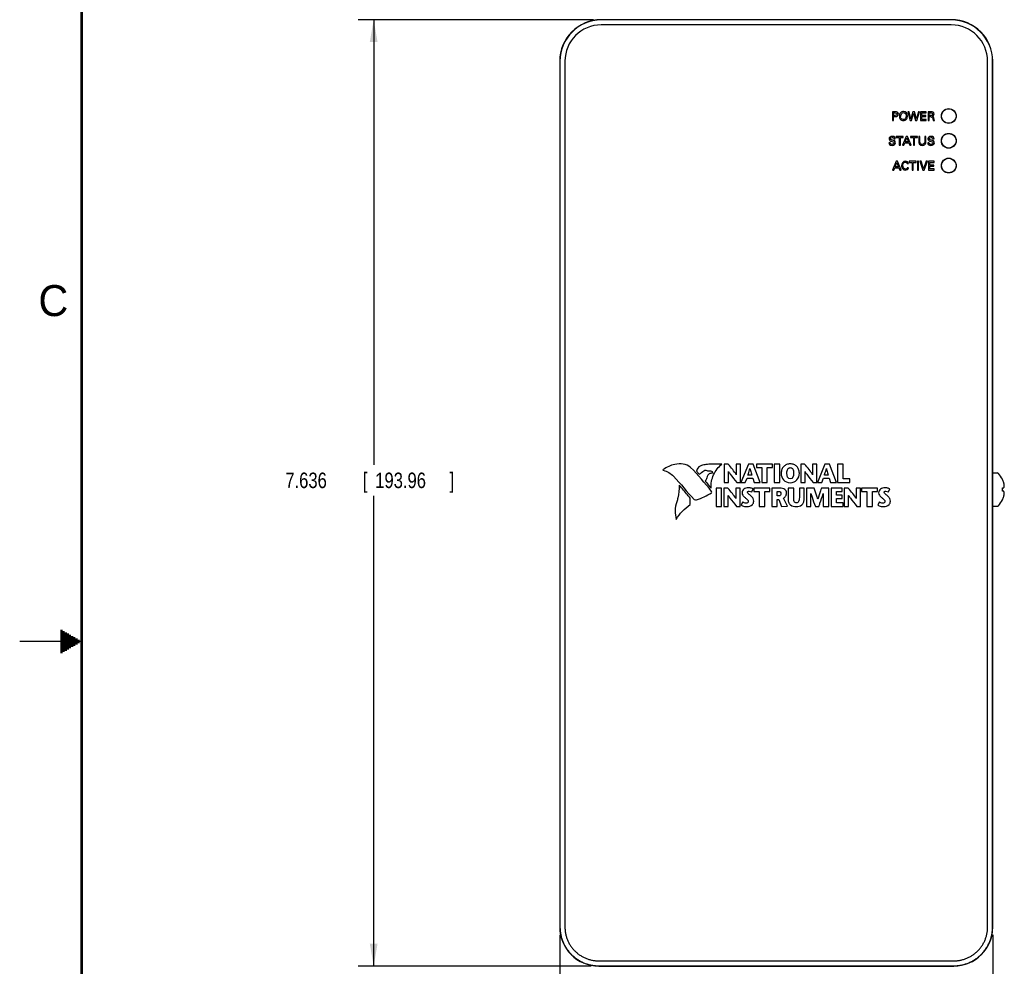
# Model space of a CAD drawing. Header units: inches. Extents: x 0 to 34, y 0 to 22.
# Tile 12 of 38: x 0 to 7.9, y 8.4 to 16. Entities that reach past the tile are written whole.
import ezdxf

# ---------------------------------------------------------------- set-up
doc = ezdxf.new("R2010")
doc.units = ezdxf.units.IN
doc.header["$LTSCALE"] = 1.87
doc.header["$MEASUREMENT"] = 0
doc.layers.get('0').update_dxf_attribs({"linetype": 'CONTINUOUS'})
doc.layers.add('DIMENSIONS', color=7, linetype='CONTINUOUS')
doc.styles.get("Standard").update_dxf_attribs({"font": 'txt', "width": 0.8})
doc.dimstyles.new('DIMSTYLE_1', dxfattribs={"dimtxt": 0.125, "dimasz": 0.18, "dimexe": 0.18, "dimexo": 0.0625, "dimgap": 0.09, "dimtad": 0, "dimtih": 1, "dimtoh": 1, "dimdec": 3, "dimzin": 4, "dimdsep": 46, "dimtxsty": 'STANDARD', "dimblk": '_FILLED', "dimblk1": '_FILLED', "dimblk2": '_FILLED', "dimcen": 0.09, "dimadec": 0, "dimazin": 0, "dimtp": 0.01, "dimtm": 0.01, "dimtfac": 1, "dimtdec": 3, "dimtofl": 0, "dimtmove": 0, "dimatfit": 3, "dimldrblk": '_FILLED', "dimfxl": 1, "dimtolj": 1, "dimtzin": 4, "dimarcsym": 0})

# ---------------------------------------------------------------- blocks, each defined once
blk = doc.blocks.new('_FILLED')
at = {"color": 0, "linetype": 'BYBLOCK'}
blk.add_solid([(0, 0), (-1, 0.174), (-1, -0.174)], dxfattribs=at)
blk = doc.blocks.new('*D0')
at = {"layer": 'DIMENSIONS', "color": 2, "linetype": 'CONTINUOUS'}
for p, q in [((4.6265, 16.0162), (2.7293, 16.0162)), ((2.8543, 16.0162), (2.8543, 12.4242)), ((2.8543, 8.38), (2.8543, 12.1742)), ((4.6068, 8.38), (2.7293, 8.38))]:
    blk.add_line(p, q, dxfattribs=at)
at = {"layer": 'DIMENSIONS', "color": 2, "linetype": 'CONTINUOUS', "xscale": 0.18, "yscale": 0.18, "zscale": 0.18}
for p, rotation in [((2.8543, 16.0162), 90), ((2.8543, 8.38), 270)]:
    blk.add_blockref('_FILLED', p, dxfattribs=dict(at, rotation=rotation))
at = {"layer": 'DIMENSIONS', "color": 2, "linetype": 'CONTINUOUS', "width": 0.8}
for s, p in [('7.636', (2.1418, 12.2367)), ('[', (2.7668, 12.2367)), ('193.96', (2.8668, 12.2367)), (']', (3.4668, 12.2367))]:
    blk.add_text(s, height=0.125, dxfattribs=at).set_placement(p)
blk = doc.blocks.new('*D1')
at = {"layer": 'DIMENSIONS', "color": 2, "linetype": 'CONTINUOUS'}
for p, q in [((4.3543, 8.6324), (4.3543, 6.755)), ((7.8467, 8.6324), (7.8467, 6.755)), ((4.3543, 6.88), (5.3874, 6.88)), ((7.8467, 6.88), (6.8374, 6.88))]:
    blk.add_line(p, q, dxfattribs=at)
at = {"layer": 'DIMENSIONS', "color": 2, "linetype": 'CONTINUOUS', "xscale": 0.18, "yscale": 0.18, "zscale": 0.18, "rotation": 180}
blk.add_blockref('_FILLED', (4.3543, 6.88), dxfattribs=at)
at = {"layer": 'DIMENSIONS', "color": 2, "linetype": 'CONTINUOUS', "xscale": 0.18, "yscale": 0.18, "zscale": 0.18}
blk.add_blockref('_FILLED', (7.8467, 6.88), dxfattribs=at)
at = {"layer": 'DIMENSIONS', "color": 2, "linetype": 'CONTINUOUS', "width": 0.8}
for s, p in [('3.492', (5.4499, 6.8175)), ('[', (6.0749, 6.8175)), ('88.71', (6.1749, 6.8175)), (']', (6.6749, 6.8175))]:
    blk.add_text(s, height=0.125, dxfattribs=at).set_placement(p)

msp = doc.modelspace()

# ---------------------------------------------------------------- linework, layer by layer
at = {"color": 7, "linetype": 'CONTINUOUS'}
for p, q in [((7.512, 16.0162), (4.689, 16.0162)), ((7.512, 16.0141), (4.689, 16.0141)), ((7.512, 15.9741), (4.689, 15.9741)), ((4.3543, 15.6815), (4.3543, 8.6949)), ((4.3564, 15.6815), (4.3564, 8.6949)), ((4.3964, 15.6815), (4.3964, 8.6949)), ((7.8046, 8.6949), (7.8046, 15.6815)), ((7.8446, 8.6949), (7.8446, 15.6815)), ((7.8467, 8.6949), (7.8467, 15.6815)), ((7.0369, 15.2734), (7.0369, 15.2032)), ((7.0604, 15.2734), (7.0369, 15.2734)), ((7.0466, 15.2426), (7.0466, 15.2655)), ((7.0466, 15.2655), (7.0602, 15.2655)), ((7.1603, 15.2734), (7.1802, 15.2032)), ((7.1707, 15.2734), (7.1603, 15.2734)), ((7.1858, 15.2156), (7.1707, 15.2734)), ((7.2026, 15.2734), (7.1858, 15.2156)), ((7.1907, 15.2032), (7.2081, 15.2632)), ((7.2146, 15.2734), (7.2026, 15.2734)), ((7.2081, 15.2632), (7.2244, 15.2032)), ((7.2305, 15.2151), (7.2146, 15.2734)), ((7.2464, 15.2734), (7.2305, 15.2151)), ((7.2352, 15.2032), (7.256, 15.2734)), ((7.256, 15.2734), (7.2464, 15.2734)), ((7.2641, 15.2734), (7.2641, 15.2032)), ((7.3082, 15.2734), (7.2641, 15.2734)), ((7.2738, 15.2432), (7.2738, 15.2651)), ((7.2738, 15.2651), (7.3082, 15.2651)), ((7.3065, 15.2432), (7.2738, 15.2432)), ((7.3065, 15.2351), (7.3065, 15.2432)), ((7.3082, 15.2651), (7.3082, 15.2734)), ((7.3245, 15.2734), (7.3245, 15.2032)), ((7.3496, 15.2734), (7.3245, 15.2734)), ((7.3339, 15.2431), (7.3339, 15.2652)), ((7.3339, 15.2652), (7.3493, 15.2652)), ((7.0369, 15.2032), (7.0466, 15.2032)), ((7.0582, 15.2426), (7.0466, 15.2426)), ((7.0466, 15.2032), (7.0466, 15.2344)), ((7.0466, 15.2344), (7.058, 15.2344)), ((7.1802, 15.2032), (7.1907, 15.2032)), ((7.2244, 15.2032), (7.2352, 15.2032)), ((7.2641, 15.2032), (7.3089, 15.2032)), ((7.2738, 15.2117), (7.2738, 15.2351)), ((7.2738, 15.2351), (7.3065, 15.2351)), ((7.3089, 15.2117), (7.2738, 15.2117)), ((7.3089, 15.2032), (7.3089, 15.2117)), ((7.3245, 15.2032), (7.3341, 15.2032)), ((7.3493, 15.2431), (7.3339, 15.2431)), ((7.3341, 15.2032), (7.3341, 15.2349)), ((7.3341, 15.2349), (7.3464, 15.2349)), ((7.3649, 15.2032), (7.3753, 15.2032)), ((7.0187, 15.0237), (7.0086, 15.0237)), ((7.0502, 15.0559), (7.0603, 15.0559)), ((7.0681, 15.0734), (7.0681, 15.0651)), ((7.1248, 15.0734), (7.0681, 15.0734)), ((7.0681, 15.0651), (7.0916, 15.0651)), ((7.0916, 15.0651), (7.0916, 15.0032)), ((7.1013, 15.0032), (7.1013, 15.0651)), ((7.1013, 15.0651), (7.1248, 15.0651)), ((7.1486, 15.0734), (7.119, 15.0032)), ((7.1248, 15.0651), (7.1248, 15.0734)), ((7.129, 15.0032), (7.1366, 15.0215)), ((7.1366, 15.0215), (7.1692, 15.0215)), ((7.1397, 15.0293), (7.1534, 15.0638)), ((7.1663, 15.0293), (7.1397, 15.0293)), ((7.159, 15.0734), (7.1486, 15.0734)), ((7.1534, 15.0638), (7.1663, 15.0293)), ((7.1874, 15.0032), (7.159, 15.0734)), ((7.1692, 15.0215), (7.1768, 15.0032)), ((7.1831, 15.0734), (7.1831, 15.0651)), ((7.2398, 15.0734), (7.1831, 15.0734)), ((7.1831, 15.0651), (7.2066, 15.0651)), ((7.2066, 15.0651), (7.2066, 15.0032)), ((7.2163, 15.0032), (7.2163, 15.0651)), ((7.2163, 15.0651), (7.2398, 15.0651)), ((7.2398, 15.0651), (7.2398, 15.0734)), ((7.2495, 15.0734), (7.2495, 15.0306)), ((7.2592, 15.0734), (7.2495, 15.0734)), ((7.2592, 15.0299), (7.2592, 15.0734)), ((7.2974, 15.0734), (7.2974, 15.0303)), ((7.3068, 15.0734), (7.2974, 15.0734)), ((7.3068, 15.0301), (7.3068, 15.0734)), ((7.3317, 15.0237), (7.3215, 15.0237)), ((7.3632, 15.0559), (7.3733, 15.0559)), ((7.0916, 15.0032), (7.1013, 15.0032)), ((7.119, 15.0032), (7.129, 15.0032)), ((7.1768, 15.0032), (7.1874, 15.0032)), ((7.2066, 15.0032), (7.2163, 15.0032)), ((7.0676, 14.8734), (7.038, 14.8032)), ((7.0588, 14.8293), (7.0724, 14.8638)), ((7.078, 14.8734), (7.0676, 14.8734)), ((7.0724, 14.8638), (7.0853, 14.8293)), ((7.1064, 14.8032), (7.078, 14.8734)), ((7.1563, 14.8544), (7.1667, 14.8544)), ((7.1723, 14.8734), (7.1723, 14.8651)), ((7.229, 14.8734), (7.1723, 14.8734)), ((7.1723, 14.8651), (7.1958, 14.8651)), ((7.1958, 14.8651), (7.1958, 14.8032)), ((7.2055, 14.8032), (7.2055, 14.8651)), ((7.2055, 14.8651), (7.229, 14.8651)), ((7.229, 14.8651), (7.229, 14.8734)), ((7.2382, 14.8734), (7.2382, 14.8032)), ((7.248, 14.8734), (7.2382, 14.8734)), ((7.248, 14.8032), (7.248, 14.8734)), ((7.2581, 14.8734), (7.2831, 14.8032)), ((7.2689, 14.8734), (7.2581, 14.8734)), ((7.2888, 14.8134), (7.2689, 14.8734)), ((7.3098, 14.8734), (7.2888, 14.8134)), ((7.2938, 14.8032), (7.3196, 14.8734)), ((7.3196, 14.8734), (7.3098, 14.8734)), ((7.3289, 14.8734), (7.3289, 14.8032)), ((7.373, 14.8734), (7.3289, 14.8734)), ((7.3387, 14.8432), (7.3387, 14.8651)), ((7.3387, 14.8651), (7.373, 14.8651)), ((7.373, 14.8651), (7.373, 14.8734)), ((7.038, 14.8032), (7.0481, 14.8032)), ((7.0481, 14.8032), (7.0557, 14.8215)), ((7.0557, 14.8215), (7.0882, 14.8215)), ((7.0853, 14.8293), (7.0588, 14.8293)), ((7.0882, 14.8215), (7.0958, 14.8032)), ((7.0958, 14.8032), (7.1064, 14.8032)), ((7.1665, 14.8216), (7.1558, 14.8216)), ((7.1958, 14.8032), (7.2055, 14.8032)), ((7.2382, 14.8032), (7.248, 14.8032)), ((7.2831, 14.8032), (7.2938, 14.8032)), ((7.3289, 14.8032), (7.3738, 14.8032)), ((7.3713, 14.8432), (7.3387, 14.8432)), ((7.3387, 14.8117), (7.3387, 14.8351)), ((7.3387, 14.8351), (7.3713, 14.8351)), ((7.3738, 14.8117), (7.3387, 14.8117)), ((7.3713, 14.8351), (7.3713, 14.8432)), ((7.3738, 14.8032), (7.3738, 14.8117)), ((5.6811, 12.4299), (5.6811, 12.2824)), ((5.7134, 12.4299), (5.6811, 12.4299)), ((5.7774, 12.4299), (5.7774, 12.3446)), ((5.8123, 12.4299), (5.7774, 12.4299)), ((5.8123, 12.2824), (5.8123, 12.4299)), ((5.876, 12.4299), (5.8159, 12.2824)), ((5.9132, 12.4299), (5.876, 12.4299)), ((5.9693, 12.2824), (5.9132, 12.4299)), ((5.9408, 12.4299), (5.9408, 12.4023)), ((6.0704, 12.4299), (5.9408, 12.4299)), ((5.9408, 12.4023), (5.9834, 12.4023)), ((5.9834, 12.4023), (5.9834, 12.2824)), ((6.0278, 12.2824), (6.0278, 12.4023)), ((6.0278, 12.4023), (6.0704, 12.4023)), ((6.0704, 12.4023), (6.0704, 12.4299)), ((6.0847, 12.4299), (6.0847, 12.2824)), ((6.1291, 12.4299), (6.0847, 12.4299)), ((6.1291, 12.2824), (6.1291, 12.4299)), ((6.2972, 12.4299), (6.2972, 12.2824)), ((6.3294, 12.4299), (6.2972, 12.4299)), ((6.3935, 12.4299), (6.3935, 12.3447)), ((6.4284, 12.4299), (6.3935, 12.4299)), ((6.4284, 12.2824), (6.4284, 12.4299)), ((6.492, 12.4299), (6.432, 12.2824)), ((6.5293, 12.4299), (6.492, 12.4299)), ((6.5853, 12.2824), (6.5293, 12.4299)), ((6.6397, 12.4299), (6.5953, 12.4299)), ((6.5953, 12.4299), (6.5953, 12.2824)), ((6.6397, 12.31), (6.6397, 12.4299)), ((5.4584, 12.3724), (5.478, 12.3492)), ((5.7161, 12.2824), (5.7161, 12.3695)), ((5.8507, 12.2824), (5.8648, 12.3176)), ((5.8648, 12.3176), (5.9105, 12.3176)), ((5.9033, 12.341), (5.8724, 12.341)), ((5.9105, 12.3176), (5.9221, 12.2824)), ((6.3322, 12.2824), (6.3322, 12.3695)), ((6.4668, 12.2824), (6.4809, 12.3176)), ((6.4809, 12.3176), (6.5266, 12.3176)), ((6.5194, 12.341), (6.4885, 12.341)), ((6.5266, 12.3176), (6.5382, 12.2824)), ((6.6936, 12.31), (6.6397, 12.31)), ((6.6936, 12.2824), (6.6936, 12.31)), ((7.8467, 12.3595), (7.8806, 12.3595)), ((5.6148, 12.2368), (5.6148, 12.0894)), ((5.6592, 12.2368), (5.6148, 12.2368)), ((5.6592, 12.0894), (5.6592, 12.2368)), ((5.6782, 12.2368), (5.6782, 12.0894)), ((5.7104, 12.2368), (5.6782, 12.2368)), ((5.6811, 12.2824), (5.7161, 12.2824)), ((5.7744, 12.2368), (5.7744, 12.1515)), ((5.8094, 12.2368), (5.7744, 12.2368)), ((5.7826, 12.2824), (5.8123, 12.2824)), ((5.8094, 12.0894), (5.8094, 12.2368)), ((5.8159, 12.2824), (5.8507, 12.2824)), ((5.9031, 12.2063), (5.9145, 12.2294)), ((5.92, 12.2368), (5.92, 12.2092)), ((6.0495, 12.2368), (5.92, 12.2368)), ((5.9221, 12.2824), (5.9693, 12.2824)), ((5.9834, 12.2824), (6.0278, 12.2824)), ((6.0495, 12.2092), (6.0495, 12.2368)), ((6.0638, 12.2368), (6.0638, 12.0894)), ((6.1296, 12.2368), (6.0638, 12.2368)), ((6.0847, 12.2824), (6.1291, 12.2824)), ((6.1963, 12.2368), (6.1963, 12.1466)), ((6.2408, 12.2368), (6.1963, 12.2368)), ((6.2408, 12.1597), (6.2408, 12.2368)), ((6.2867, 12.2368), (6.2867, 12.1603)), ((6.325, 12.2368), (6.2867, 12.2368)), ((6.2972, 12.2824), (6.3322, 12.2824)), ((6.325, 12.1477), (6.325, 12.2368)), ((6.3448, 12.2368), (6.3448, 12.0894)), ((6.405, 12.2368), (6.3448, 12.2368)), ((6.3987, 12.2824), (6.4284, 12.2824)), ((6.432, 12.2824), (6.4668, 12.2824)), ((6.5236, 12.2368), (6.4646, 12.2368)), ((6.5236, 12.0894), (6.5236, 12.2368)), ((6.5382, 12.2824), (6.5853, 12.2824)), ((6.6321, 12.2368), (6.5426, 12.2368)), ((6.5426, 12.2368), (6.5426, 12.0894)), ((6.5953, 12.2824), (6.6936, 12.2824)), ((6.6321, 12.2092), (6.6321, 12.2368)), ((6.6814, 12.2368), (6.6492, 12.2368)), ((6.6492, 12.2368), (6.6492, 12.0894)), ((6.7804, 12.2368), (6.7454, 12.2368)), ((6.7454, 12.2368), (6.7454, 12.1515)), ((6.7804, 12.0894), (6.7804, 12.2368)), ((6.9179, 12.2368), (6.7884, 12.2368)), ((6.7884, 12.2368), (6.7884, 12.2092)), ((6.9179, 12.2092), (6.9179, 12.2368)), ((7.0049, 12.2063), (7.0163, 12.2294)), ((7.9245, 12.2385), (7.935, 12.2385)), ((5.4064, 12.1041), (5.4071, 12.1561)), ((5.7131, 12.0894), (5.7131, 12.1764)), ((5.92, 12.2092), (5.9625, 12.2092)), ((5.9625, 12.2092), (5.9625, 12.0894)), ((6.007, 12.0894), (6.007, 12.2092)), ((6.007, 12.2092), (6.0495, 12.2092)), ((6.1083, 12.173), (6.1083, 12.2092)), ((6.1083, 12.2092), (6.1201, 12.2092)), ((6.1209, 12.173), (6.1083, 12.173)), ((6.1909, 12.0917), (6.1582, 12.1549)), ((6.3798, 12.0894), (6.3798, 12.1926)), ((6.479, 12.1926), (6.479, 12.0894)), ((6.587, 12.2092), (6.6321, 12.2092)), ((6.587, 12.1801), (6.587, 12.2092)), ((6.6311, 12.1801), (6.587, 12.1801)), ((6.587, 12.1525), (6.6311, 12.1525)), ((6.587, 12.1169), (6.587, 12.1525)), ((6.6311, 12.1525), (6.6311, 12.1801)), ((6.6841, 12.0894), (6.6841, 12.1764)), ((6.7884, 12.2092), (6.8309, 12.2092)), ((6.8309, 12.2092), (6.8309, 12.0894)), ((6.8754, 12.2092), (6.9179, 12.2092)), ((6.8754, 12.0894), (6.8754, 12.2092)), ((7.935, 12.2105), (7.9245, 12.2105)), ((5.6148, 12.0894), (5.6592, 12.0894)), ((5.6782, 12.0894), (5.7131, 12.0894)), ((5.7797, 12.0894), (5.8094, 12.0894)), ((5.8309, 12.1247), (5.8174, 12.1003)), ((5.9625, 12.0894), (6.007, 12.0894)), ((6.0638, 12.0894), (6.1083, 12.0894)), ((6.1083, 12.0894), (6.1083, 12.1452)), ((6.1083, 12.1452), (6.1199, 12.1452)), ((6.1199, 12.1452), (6.1433, 12.0868)), ((6.1433, 12.0868), (6.1909, 12.0917)), ((6.3448, 12.0894), (6.3798, 12.0894)), ((6.4158, 12.0894), (6.4438, 12.0894)), ((6.479, 12.0894), (6.5236, 12.0894)), ((6.5426, 12.0894), (6.6412, 12.0894)), ((6.6412, 12.1169), (6.587, 12.1169)), ((6.6412, 12.0894), (6.6412, 12.1169)), ((6.6492, 12.0894), (6.6841, 12.0894)), ((6.7507, 12.0894), (6.7804, 12.0894)), ((6.8309, 12.0894), (6.8754, 12.0894)), ((6.9327, 12.1247), (6.9192, 12.1003)), ((7.8467, 12.0895), (7.8806, 12.0895)), ((4.6693, 8.4221), (7.5317, 8.4221)), ((4.6693, 8.382), (7.5317, 8.382)), ((4.6693, 8.38), (7.5317, 8.38))]:
    msp.add_line(p, q, dxfattribs=at)
at = {"color": 2, "linetype": 'CONTINUOUS'}
for p, q in [((0.3303, 11.09), (0.3441, 11.09)), ((0.3303, 11.08), (0.3614, 11.08)), ((0.3303, 11.07), (0.3788, 11.07)), ((0.3303, 11.06), (0.3961, 11.06)), ((0.3303, 11.05), (0.4134, 11.05)), ((0.3303, 11.04), (0.4307, 11.04)), ((0.5, 11), (0, 11)), ((0.3303, 11.03), (0.448, 11.03)), ((0.3303, 11.02), (0.4654, 11.02)), ((0.3303, 11.01), (0.4827, 11.01)), ((0.3303, 10.99), (0.4827, 10.99)), ((0.3303, 10.98), (0.4654, 10.98)), ((0.3303, 10.97), (0.448, 10.97)), ((0.3303, 10.96), (0.4307, 10.96)), ((0.3303, 10.95), (0.4134, 10.95)), ((0.3303, 10.94), (0.3961, 10.94)), ((0.3303, 10.93), (0.3788, 10.93)), ((0.3303, 10.92), (0.3614, 10.92)), ((0.3303, 10.91), (0.3441, 10.91))]:
    msp.add_line(p, q, dxfattribs=at)
at = {"color": 7, "linetype": 'CONTINUOUS', "const_width": 0.02}
msp.add_lwpolyline([(0.5, 21.5), (0.5, 0.5)], dxfattribs=at)
at = {"color": 7, "linetype": 'CONTINUOUS'}
for centre, radius in [((7.4913, 15.239), 0.0598), ((7.4913, 15.239), 0.0591), ((7.4913, 15.039), 0.0598), ((7.4913, 15.039), 0.0591), ((7.4913, 14.839), 0.0598), ((7.4913, 14.839), 0.0591)]:
    msp.add_circle(centre, radius, dxfattribs=at)
for centre, radius, start, end in [((4.689, 15.6815), 0.3346, 90, 180), ((4.689, 15.6815), 0.3326, 90, 180), ((4.689, 15.6815), 0.2925, 90, 180), ((7.512, 15.6815), 0.3346, 0, 90), ((7.512, 15.6815), 0.3326, 0, 90), ((7.512, 15.6815), 0.2925, 0, 90), ((7.8806, 12.3445), 0.015, 43.64397, 90), ((7.7548, 12.2245), 0.1889, 26.08126, 43.64397), ((7.7548, 12.2245), 0.1883, 16.97837, 25.74436), ((7.7548, 12.2245), 0.1883, 334.25564, 343.02163), ((7.8806, 12.1045), 0.015, 270, 316.35603), ((7.7548, 12.2245), 0.1889, 316.35603, 333.91874), ((4.6693, 8.6949), 0.315, 180, 270), ((7.5317, 8.6949), 0.315, 270, 360)]:
    msp.add_arc(centre, radius, start, end, dxfattribs=at)
for points, knots in [([(7.058, 15.2344), (7.0653, 15.2344), (7.0798, 15.2361), (7.0866, 15.254), (7.0806, 15.2715), (7.0671, 15.2734), (7.0604, 15.2734)], [0, 0, 0, 0, 0.308962, 0.516171, 0.72014, 1, 1, 1, 1]), ([(7.0602, 15.2655), (7.0662, 15.2655), (7.0833, 15.2537), (7.0649, 15.2426), (7.0582, 15.2426)], [0, 0, 0, 0, 0.471056, 1, 1, 1, 1]), ([(7.1025, 15.2658), (7.0948, 15.2575), (7.0921, 15.2338), (7.0963, 15.2106), (7.1254, 15.1971), (7.1447, 15.2058), (7.1504, 15.2127)], [0, 0, 0, 0, 0.215426, 0.475346, 0.735266, 1, 1, 1, 1]), ([(7.1099, 15.2162), (7.0981, 15.2247), (7.1063, 15.2434), (7.1138, 15.2679), (7.1262, 15.2671)], [0, 0, 0, 0, 0.347019, 1, 1, 1, 1]), ([(7.1553, 15.2216), (7.1572, 15.2272), (7.1599, 15.2574), (7.1448, 15.28), (7.1098, 15.2737), (7.1025, 15.2658)], [0, 0, 0, 0, 0.160157, 0.789062, 1, 1, 1, 1]), ([(7.1262, 15.2671), (7.1317, 15.2667), (7.1458, 15.2593), (7.1484, 15.2483), (7.1458, 15.2155), (7.1309, 15.2092), (7.1245, 15.2099), (7.124, 15.2099)], [0, 0, 0, 0, 0.325751, 0.654492, 0.851038, 0.988839, 1, 1, 1, 1]), ([(7.3493, 15.2652), (7.3553, 15.2652), (7.3671, 15.257), (7.3596, 15.243), (7.3524, 15.2431), (7.3493, 15.2431)], [0, 0, 0, 0, 0.478311, 0.751432, 1, 1, 1, 1]), ([(7.3603, 15.2388), (7.3633, 15.2396), (7.3704, 15.2432), (7.3759, 15.2568), (7.3671, 15.2728), (7.3551, 15.2734), (7.3496, 15.2734)], [0, 0, 0, 0, 0.16978, 0.410857, 0.703703, 1, 1, 1, 1]), ([(7.1504, 15.2127), (7.1505, 15.2129), (7.1527, 15.2156), (7.1542, 15.2186), (7.1553, 15.2216)], [0, 0, 0, 0, 0.066927, 1, 1, 1, 1]), ([(7.3464, 15.2349), (7.3531, 15.2349), (7.3651, 15.2224), (7.3629, 15.2091), (7.3649, 15.2032)], [0, 0, 0, 0, 0.517338, 1, 1, 1, 1]), ([(7.3753, 15.2032), (7.3729, 15.2102), (7.3736, 15.2231), (7.3658, 15.2373), (7.3603, 15.2388)], [0, 0, 0, 0, 0.566191, 1, 1, 1, 1]), ([(7.0086, 15.0237), (7.0086, 15.0188), (7.0116, 15.0047), (7.0343, 14.9998), (7.0555, 15.0042), (7.0624, 15.0174), (7.0622, 15.0232)], [0, 0, 0, 0, 0.193128, 0.496215, 0.777717, 1, 1, 1, 1]), ([(7.0603, 15.0559), (7.0601, 15.0601), (7.0563, 15.0719), (7.0322, 15.0789), (7.0086, 15.0648), (7.0096, 15.0532), (7.0097, 15.0526)], [0, 0, 0, 0, 0.184288, 0.487348, 0.976248, 1, 1, 1, 1]), ([(7.0097, 15.0526), (7.0103, 15.048), (7.0175, 15.0364), (7.0349, 15.0364), (7.0606, 15.0233), (7.0425, 15.0091), (7.0333, 15.0098), (7.0322, 15.01)], [0, 0, 0, 0, 0.179961, 0.438221, 0.696162, 0.962453, 1, 1, 1, 1]), ([(7.0622, 15.0232), (7.062, 15.0287), (7.0546, 15.0426), (7.0357, 15.0413), (7.0127, 15.0553), (7.029, 15.0673), (7.038, 15.0665), (7.0393, 15.0662)], [0, 0, 0, 0, 0.201183, 0.504724, 0.713227, 0.958636, 1, 1, 1, 1]), ([(7.2495, 15.0306), (7.2495, 15.0245), (7.2516, 15.0079), (7.2777, 14.9982), (7.3029, 15.0076), (7.3068, 15.0236), (7.3068, 15.0301)], [0, 0, 0, 0, 0.202842, 0.506607, 0.781905, 1, 1, 1, 1]), ([(7.2974, 15.0303), (7.2974, 15.0211), (7.2824, 15.0053), (7.2608, 15.0145), (7.2592, 15.0256), (7.2592, 15.0299)], [0, 0, 0, 0, 0.474251, 0.775546, 1, 1, 1, 1]), ([(7.3215, 15.0237), (7.3215, 15.0188), (7.3246, 15.0047), (7.3472, 14.9998), (7.3685, 15.0042), (7.3753, 15.0174), (7.3751, 15.0232)], [0, 0, 0, 0, 0.193104, 0.496323, 0.777725, 1, 1, 1, 1]), ([(7.3733, 15.0559), (7.373, 15.0601), (7.3693, 15.0719), (7.3452, 15.0789), (7.3216, 15.0648), (7.3226, 15.0532), (7.3226, 15.0526)], [0, 0, 0, 0, 0.184207, 0.487435, 0.97614, 1, 1, 1, 1]), ([(7.3226, 15.0526), (7.3233, 15.048), (7.3304, 15.0364), (7.3479, 15.0363), (7.3735, 15.0233), (7.3555, 15.0091), (7.3463, 15.0098), (7.3452, 15.01)], [0, 0, 0, 0, 0.17982, 0.437863, 0.695872, 0.962097, 1, 1, 1, 1]), ([(7.3751, 15.0232), (7.375, 15.0287), (7.3676, 15.0425), (7.3487, 15.0413), (7.3256, 15.0553), (7.342, 15.0673), (7.351, 15.0665), (7.3523, 15.0662)], [0, 0, 0, 0, 0.201219, 0.504664, 0.713127, 0.958472, 1, 1, 1, 1]), ([(7.1667, 14.8544), (7.1658, 14.8651), (7.1336, 14.8874), (7.1097, 14.8547), (7.1108, 14.8349), (7.111, 14.8336)], [0, 0, 0, 0, 0.384646, 0.959437, 1, 1, 1, 1]), ([(7.1558, 14.8216), (7.1553, 14.819), (7.1527, 14.8122), (7.1325, 14.806), (7.1196, 14.8265), (7.1215, 14.8437), (7.1221, 14.8466)], [0, 0, 0, 0, 0.132261, 0.329293, 0.880794, 1, 1, 1, 1]), ([(7.1221, 14.8466), (7.1246, 14.8577), (7.1368, 14.8738), (7.1553, 14.8608), (7.1563, 14.8544)], [0, 0, 0, 0, 0.588789, 1, 1, 1, 1]), ([(7.111, 14.8336), (7.1128, 14.8172), (7.1344, 14.7906), (7.1654, 14.8108), (7.1665, 14.8216)], [0, 0, 0, 0, 0.565971, 1, 1, 1, 1]), ([(5.4984, 12.4189), (5.4832, 12.4146), (5.4642, 12.3987), (5.4587, 12.3779), (5.4584, 12.3724)], [0, 0, 0, 0, 0.743452, 1, 1, 1, 1]), ([(5.6613, 12.4309), (5.6356, 12.4307), (5.5925, 12.4313), (5.5377, 12.4287), (5.5095, 12.422), (5.4984, 12.4189)], [0, 0, 0, 0, 0.471048, 0.788809, 1, 1, 1, 1]), ([(5.5761, 12.237), (5.5715, 12.2728), (5.5884, 12.3481), (5.6341, 12.4066), (5.6613, 12.4309)], [0, 0, 0, 0, 0.497295, 1, 1, 1, 1]), ([(5.7774, 12.3446), (5.7772, 12.3449), (5.7696, 12.3595), (5.7474, 12.3877), (5.7254, 12.4151), (5.7134, 12.4299)], [0, 0, 0, 0, 0.008577, 0.464423, 1, 1, 1, 1]), ([(5.8724, 12.341), (5.8737, 12.3452), (5.8794, 12.3627), (5.885, 12.3802), (5.8886, 12.3936)], [0, 0, 0, 0, 0.240873, 1, 1, 1, 1]), ([(5.8886, 12.3936), (5.8899, 12.3888), (5.8945, 12.3711), (5.8997, 12.3537), (5.9033, 12.341)], [0, 0, 0, 0, 0.277343, 1, 1, 1, 1]), ([(6.2865, 12.3578), (6.2865, 12.3682), (6.2826, 12.3878), (6.267, 12.4119), (6.2474, 12.4255), (6.2287, 12.4314), (6.2132, 12.4329), (6.1976, 12.4314), (6.1789, 12.4255), (6.1593, 12.4119), (6.1437, 12.3878), (6.1399, 12.3682), (6.1399, 12.3578)], [0, 0, 0, 0, 0.124998, 0.249996, 0.374995, 0.437494, 0.499993, 0.562494, 0.624995, 0.749996, 0.874998, 1, 1, 1, 1]), ([(6.1862, 12.3578), (6.1862, 12.3644), (6.1872, 12.3764), (6.192, 12.3904), (6.199, 12.3979), (6.2064, 12.4011), (6.2132, 12.4019), (6.22, 12.4011), (6.2274, 12.3979), (6.2344, 12.3904), (6.2391, 12.3764), (6.2401, 12.3644), (6.2401, 12.3578)], [0, 0, 0, 0, 0.125004, 0.250008, 0.375012, 0.437514, 0.500016, 0.562514, 0.625012, 0.750008, 0.875004, 1, 1, 1, 1]), ([(6.3935, 12.3447), (6.3933, 12.3449), (6.3857, 12.3595), (6.3635, 12.3877), (6.3415, 12.4151), (6.3294, 12.4299)], [0, 0, 0, 0, 0.008075, 0.464179, 1, 1, 1, 1]), ([(6.4885, 12.341), (6.4898, 12.3452), (6.4954, 12.3627), (6.5011, 12.3802), (6.5047, 12.3936)], [0, 0, 0, 0, 0.240877, 1, 1, 1, 1]), ([(6.5047, 12.3936), (6.5059, 12.3888), (6.5106, 12.3711), (6.5158, 12.3537), (6.5194, 12.341)], [0, 0, 0, 0, 0.27735, 1, 1, 1, 1]), ([(5.5338, 12.3801), (5.5378, 12.3786), (5.5526, 12.3747), (5.5682, 12.377), (5.5788, 12.3742)], [0, 0, 0, 0, 0.278049, 1, 1, 1, 1]), ([(5.5855, 12.3558), (5.5767, 12.356), (5.5573, 12.355), (5.5461, 12.3378), (5.5438, 12.3292)], [0, 0, 0, 0, 0.499397, 1, 1, 1, 1]), ([(5.5788, 12.3742), (5.5825, 12.3732), (5.5849, 12.3651), (5.5855, 12.3605), (5.5864, 12.3557), (5.5855, 12.3558)], [0, 0, 0, 0, 0.56756, 0.867948, 1, 1, 1, 1]), ([(5.7161, 12.3695), (5.7162, 12.3693), (5.7204, 12.3621), (5.741, 12.3318), (5.7646, 12.3042), (5.7826, 12.2824)], [0, 0, 0, 0, 0.007733, 0.226373, 1, 1, 1, 1]), ([(6.3322, 12.3695), (6.3323, 12.3693), (6.3364, 12.3621), (6.3571, 12.3318), (6.3807, 12.3042), (6.3987, 12.2824)], [0, 0, 0, 0, 0.00776, 0.226347, 1, 1, 1, 1]), ([(7.924, 12.3072), (7.9241, 12.3073), (7.9242, 12.3073), (7.9245, 12.3075), (7.9245, 12.3075)], [0, 0, 0, 0, 0.66653, 1, 1, 1, 1]), ([(7.9245, 12.3063), (7.9244, 12.3064), (7.9243, 12.3066), (7.9242, 12.3069), (7.9241, 12.3071), (7.924, 12.3072)], [0, 0, 0, 0, 0.333341, 0.666674, 1, 1, 1, 1]), ([(5.3185, 12.2594), (5.317, 12.2256), (5.314, 12.18), (5.3014, 12.1363), (5.2975, 12.1255)], [0, 0, 0, 0, 0.745939, 1, 1, 1, 1]), ([(5.4071, 12.1561), (5.4001, 12.1647), (5.3711, 12.1995), (5.341, 12.2335), (5.3185, 12.2594)], [0, 0, 0, 0, 0.243709, 1, 1, 1, 1]), ([(5.7744, 12.1515), (5.7743, 12.1518), (5.7667, 12.1664), (5.7445, 12.1946), (5.7224, 12.222), (5.7104, 12.2368)], [0, 0, 0, 0, 0.008573, 0.4645, 1, 1, 1, 1]), ([(5.9145, 12.2294), (5.9101, 12.2321), (5.9017, 12.2355), (5.8887, 12.2386), (5.8737, 12.2399), (5.8564, 12.2375), (5.8347, 12.2277), (5.8243, 12.2106), (5.8243, 12.1997)], [0, 0, 0, 0, 0.138801, 0.242358, 0.361813, 0.542049, 0.707081, 1, 1, 1, 1]), ([(6.1831, 12.1974), (6.1831, 12.203), (6.181, 12.2142), (6.1643, 12.2338), (6.1433, 12.2368), (6.1296, 12.2368)], [0, 0, 0, 0, 0.226164, 0.443569, 1, 1, 1, 1]), ([(6.4356, 12.146), (6.4332, 12.1543), (6.4239, 12.1849), (6.413, 12.2149), (6.405, 12.2368)], [0, 0, 0, 0, 0.270617, 1, 1, 1, 1]), ([(6.4646, 12.2368), (6.4622, 12.2297), (6.4518, 12.1997), (6.442, 12.1694), (6.4356, 12.146)], [0, 0, 0, 0, 0.235497, 1, 1, 1, 1]), ([(6.7454, 12.1515), (6.7453, 12.1518), (6.7376, 12.1664), (6.7155, 12.1946), (6.6934, 12.222), (6.6814, 12.2368)], [0, 0, 0, 0, 0.008557, 0.46449, 1, 1, 1, 1]), ([(7.0163, 12.2294), (7.0119, 12.2321), (7.0035, 12.2355), (6.9904, 12.2386), (6.9755, 12.2399), (6.9582, 12.2375), (6.9365, 12.2277), (6.9261, 12.2106), (6.9261, 12.1997)], [0, 0, 0, 0, 0.13886, 0.242482, 0.362014, 0.542124, 0.707098, 1, 1, 1, 1]), ([(7.924, 12.2384), (7.9241, 12.2384), (7.9242, 12.2385), (7.9243, 12.2385), (7.9244, 12.2385), (7.9245, 12.2385)], [0, 0, 0, 0, 0.334543, 0.667877, 1, 1, 1, 1]), ([(7.9245, 12.2245), (7.9245, 12.226), (7.9244, 12.2291), (7.9243, 12.2338), (7.9241, 12.2369), (7.924, 12.2384)], [0, 0, 0, 0, 0.333494, 0.666851, 1, 1, 1, 1]), ([(7.9392, 12.2535), (7.9391, 12.2544), (7.939, 12.2563), (7.9387, 12.2591), (7.9384, 12.2618), (7.938, 12.2646), (7.9376, 12.2674), (7.9371, 12.2703), (7.9365, 12.2732), (7.9358, 12.2763), (7.9352, 12.2784), (7.935, 12.2795)], [0, 0, 0, 0, 0.106664, 0.212274, 0.317585, 0.42338, 0.530549, 0.640263, 0.753941, 0.873276, 1, 1, 1, 1]), ([(7.935, 12.2385), (7.9353, 12.2391), (7.9358, 12.2404), (7.9365, 12.2422), (7.9371, 12.2439), (7.9376, 12.2455), (7.938, 12.2472), (7.9384, 12.2488), (7.9387, 12.2503), (7.939, 12.2519), (7.9391, 12.253), (7.9392, 12.2535)], [0, 0, 0, 0, 0.133441, 0.256996, 0.372886, 0.483193, 0.589639, 0.693564, 0.796018, 0.89788, 1, 1, 1, 1]), ([(5.7131, 12.1764), (5.7133, 12.1762), (5.7174, 12.169), (5.738, 12.1388), (5.7617, 12.1112), (5.7797, 12.0894)], [0, 0, 0, 0, 0.007731, 0.226337, 1, 1, 1, 1]), ([(5.8243, 12.1997), (5.8243, 12.1923), (5.8294, 12.1758), (5.8424, 12.1659), (5.8488, 12.1603)], [0, 0, 0, 0, 0.468276, 1, 1, 1, 1]), ([(5.8488, 12.1603), (5.8517, 12.1578), (5.8618, 12.1497), (5.8747, 12.1394), (5.8747, 12.1298)], [0, 0, 0, 0, 0.287437, 1, 1, 1, 1]), ([(5.8951, 12.1744), (5.8891, 12.18), (5.8796, 12.1872), (5.8659, 12.1999), (5.8716, 12.2109), (5.8781, 12.2117), (5.8814, 12.2117)], [0, 0, 0, 0, 0.435879, 0.694222, 0.82062, 1, 1, 1, 1]), ([(5.9187, 12.1302), (5.9187, 12.1375), (5.9151, 12.1551), (5.9024, 12.1677), (5.8951, 12.1744)], [0, 0, 0, 0, 0.422379, 1, 1, 1, 1]), ([(6.1201, 12.2092), (6.1245, 12.2092), (6.1354, 12.2075), (6.1386, 12.1963), (6.1386, 12.1911)], [0, 0, 0, 0, 0.460571, 1, 1, 1, 1]), ([(6.1386, 12.1911), (6.1386, 12.1868), (6.1354, 12.1773), (6.1258, 12.173), (6.1209, 12.173)], [0, 0, 0, 0, 0.468335, 1, 1, 1, 1]), ([(6.1582, 12.1549), (6.1652, 12.1583), (6.1791, 12.17), (6.1831, 12.188), (6.1831, 12.1974)], [0, 0, 0, 0, 0.453058, 1, 1, 1, 1]), ([(6.2635, 12.1176), (6.2596, 12.1176), (6.2515, 12.119), (6.2438, 12.1293), (6.2411, 12.1433), (6.2408, 12.1538), (6.2408, 12.1597)], [0, 0, 0, 0, 0.218303, 0.417861, 0.670762, 1, 1, 1, 1]), ([(6.2614, 12.0868), (6.2769, 12.0868), (6.3024, 12.0927), (6.3225, 12.1204), (6.325, 12.1382), (6.325, 12.1477)], [0, 0, 0, 0, 0.472301, 0.710344, 1, 1, 1, 1]), ([(6.2867, 12.1603), (6.2867, 12.1542), (6.286, 12.1432), (6.2819, 12.1291), (6.2742, 12.1195), (6.2669, 12.1176), (6.2635, 12.1176)], [0, 0, 0, 0, 0.344907, 0.60736, 0.810111, 1, 1, 1, 1]), ([(6.3798, 12.1926), (6.3826, 12.1832), (6.3937, 12.1485), (6.4064, 12.1143), (6.4158, 12.0894)], [0, 0, 0, 0, 0.267436, 1, 1, 1, 1]), ([(6.4438, 12.0894), (6.4468, 12.0975), (6.4593, 12.1316), (6.4711, 12.166), (6.479, 12.1926)], [0, 0, 0, 0, 0.237284, 1, 1, 1, 1]), ([(6.6841, 12.1764), (6.6843, 12.1762), (6.6884, 12.169), (6.709, 12.1388), (6.7327, 12.1112), (6.7507, 12.0894)], [0, 0, 0, 0, 0.007737, 0.226335, 1, 1, 1, 1]), ([(6.9261, 12.1997), (6.9261, 12.1923), (6.9311, 12.1758), (6.9442, 12.1659), (6.9506, 12.1603)], [0, 0, 0, 0, 0.468189, 1, 1, 1, 1]), ([(6.9506, 12.1603), (6.9535, 12.1578), (6.9636, 12.1497), (6.9765, 12.1394), (6.9765, 12.1298)], [0, 0, 0, 0, 0.287479, 1, 1, 1, 1]), ([(6.9969, 12.1744), (6.9909, 12.18), (6.9814, 12.1872), (6.9677, 12.1999), (6.9734, 12.2109), (6.9798, 12.2117), (6.9832, 12.2117)], [0, 0, 0, 0, 0.436075, 0.694444, 0.820883, 1, 1, 1, 1]), ([(7.0205, 12.1302), (7.0205, 12.1375), (7.0169, 12.1551), (7.0042, 12.1677), (6.9969, 12.1744)], [0, 0, 0, 0, 0.422349, 1, 1, 1, 1]), ([(7.924, 12.2105), (7.9241, 12.2121), (7.9243, 12.2152), (7.9244, 12.2198), (7.9245, 12.2229), (7.9245, 12.2245)], [0, 0, 0, 0, 0.333159, 0.666515, 1, 1, 1, 1]), ([(7.9245, 12.2105), (7.9244, 12.2105), (7.9243, 12.2105), (7.9242, 12.2105), (7.9241, 12.2105), (7.924, 12.2105)], [0, 0, 0, 0, 0.332123, 0.665457, 1, 1, 1, 1]), ([(7.9392, 12.1955), (7.9391, 12.196), (7.939, 12.1971), (7.9387, 12.1987), (7.9384, 12.2003), (7.938, 12.2019), (7.9376, 12.2035), (7.9371, 12.2052), (7.9365, 12.2069), (7.9358, 12.2087), (7.9352, 12.2099), (7.935, 12.2105)], [0, 0, 0, 0, 0.104151, 0.207678, 0.311386, 0.416107, 0.522849, 0.632876, 0.747795, 0.869499, 1, 1, 1, 1]), ([(7.935, 12.1695), (7.9353, 12.1706), (7.9358, 12.1727), (7.9365, 12.1759), (7.9371, 12.1788), (7.9376, 12.1817), (7.938, 12.1845), (7.9384, 12.1873), (7.9387, 12.19), (7.939, 12.1927), (7.9391, 12.1946), (7.9392, 12.1955)], [0, 0, 0, 0, 0.129602, 0.250786, 0.365465, 0.4755, 0.582407, 0.687424, 0.791481, 0.895406, 1, 1, 1, 1]), ([(5.8174, 12.1003), (5.8204, 12.0979), (5.8344, 12.0894), (5.8513, 12.0868), (5.8637, 12.0868)], [0, 0, 0, 0, 0.236268, 1, 1, 1, 1]), ([(5.8747, 12.1298), (5.8747, 12.1254), (5.8698, 12.1163), (5.8555, 12.1134), (5.8421, 12.1168), (5.8343, 12.1221), (5.8309, 12.1247)], [0, 0, 0, 0, 0.244624, 0.486638, 0.757484, 1, 1, 1, 1]), ([(5.8637, 12.0868), (5.8795, 12.0868), (5.9075, 12.0948), (5.9187, 12.1206), (5.9187, 12.1302)], [0, 0, 0, 0, 0.621307, 1, 1, 1, 1]), ([(6.1963, 12.1466), (6.1963, 12.1372), (6.1984, 12.1197), (6.2187, 12.0913), (6.2452, 12.0868), (6.2614, 12.0868)], [0, 0, 0, 0, 0.283831, 0.513455, 1, 1, 1, 1]), ([(6.9192, 12.1003), (6.9222, 12.0979), (6.9362, 12.0894), (6.9531, 12.0868), (6.9655, 12.0868)], [0, 0, 0, 0, 0.236298, 1, 1, 1, 1]), ([(6.9765, 12.1298), (6.9765, 12.1254), (6.9716, 12.1163), (6.9573, 12.1134), (6.9438, 12.1168), (6.9361, 12.1221), (6.9327, 12.1247)], [0, 0, 0, 0, 0.244627, 0.486412, 0.757529, 1, 1, 1, 1]), ([(6.9655, 12.0868), (6.9813, 12.0868), (7.0093, 12.0948), (7.0205, 12.1206), (7.0205, 12.1302)], [0, 0, 0, 0, 0.621383, 1, 1, 1, 1]), ([(7.924, 12.1418), (7.9241, 12.1419), (7.9242, 12.1421), (7.9243, 12.1424), (7.9244, 12.1426), (7.9245, 12.1427)], [0, 0, 0, 0, 0.333326, 0.666659, 1, 1, 1, 1]), ([(7.924, 12.1418), (7.9241, 12.1417), (7.9242, 12.1417), (7.9245, 12.1415), (7.9245, 12.1415)], [0, 0, 0, 0, 0.66653, 1, 1, 1, 1]), ([(4.3564, 8.6949), (4.3564, 8.6899), (4.3566, 8.68), (4.3577, 8.6651), (4.3595, 8.6503), (4.3619, 8.6356), (4.3651, 8.6211), (4.369, 8.6067), (4.3735, 8.5926), (4.3787, 8.5786), (4.3845, 8.5649), (4.3911, 8.5515), (4.3982, 8.5384), (4.4059, 8.5257), (4.4143, 8.5134), (4.4232, 8.5015), (4.4327, 8.49), (4.4427, 8.479), (4.4533, 8.4684), (4.4643, 8.4584), (4.4758, 8.4489), (4.4877, 8.44), (4.5, 8.4316), (4.5128, 8.4239), (4.5258, 8.4167), (4.5392, 8.4102), (4.5529, 8.4044), (4.5669, 8.3991), (4.5811, 8.3946), (4.5954, 8.3908), (4.61, 8.3876), (4.6247, 8.3851), (4.6394, 8.3833), (4.6543, 8.3823), (4.6643, 8.382), (4.6693, 8.382)], [0, 0, 0, 0, 0.030447, 0.060798, 0.091078, 0.121334, 0.151579, 0.181836, 0.212099, 0.242383, 0.272687, 0.302987, 0.333285, 0.363572, 0.393873, 0.424182, 0.45449, 0.484794, 0.515087, 0.545393, 0.575702, 0.606011, 0.636314, 0.666606, 0.696908, 0.727212, 0.757519, 0.78781, 0.818089, 0.848367, 0.878635, 0.90891, 0.939203, 0.96956, 1, 1, 1, 1]), ([(4.3964, 8.6949), (4.3964, 8.6906), (4.3966, 8.6818), (4.3976, 8.6686), (4.3992, 8.6554), (4.4015, 8.6421), (4.4044, 8.629), (4.408, 8.616), (4.4122, 8.6032), (4.417, 8.5907), (4.4224, 8.5784), (4.4285, 8.5664), (4.4351, 8.5547), (4.4423, 8.5434), (4.45, 8.5324), (4.4582, 8.5218), (4.467, 8.5117), (4.4763, 8.5019), (4.486, 8.4927), (4.4962, 8.4839), (4.5068, 8.4756), (4.5177, 8.4679), (4.5291, 8.4607), (4.5408, 8.4541), (4.5528, 8.4481), (4.565, 8.4427), (4.5776, 8.4378), (4.5903, 8.4336), (4.6033, 8.4301), (4.6164, 8.4271), (4.6297, 8.4249), (4.6429, 8.4233), (4.6561, 8.4223), (4.6649, 8.4221), (4.6693, 8.4221)], [0, 0, 0, 0, 0.030429, 0.061332, 0.092553, 0.123957, 0.15538, 0.186753, 0.218082, 0.249408, 0.280738, 0.312071, 0.3434, 0.374712, 0.406034, 0.437356, 0.468681, 0.499995, 0.531308, 0.562631, 0.593952, 0.625272, 0.656582, 0.687905, 0.719233, 0.750561, 0.781881, 0.813197, 0.844548, 0.875943, 0.907325, 0.938543, 0.969482, 1, 1, 1, 1]), ([(7.5317, 8.382), (7.5367, 8.382), (7.5467, 8.3823), (7.5616, 8.3833), (7.5764, 8.3851), (7.591, 8.3876), (7.6056, 8.3908), (7.6199, 8.3946), (7.6341, 8.3991), (7.6481, 8.4043), (7.6617, 8.4102), (7.6751, 8.4167), (7.6882, 8.4238), (7.7009, 8.4316), (7.7133, 8.4399), (7.7252, 8.4489), (7.7367, 8.4584), (7.7477, 8.4684), (7.7583, 8.4789), (7.7683, 8.4899), (7.7778, 8.5014), (7.7867, 8.5133), (7.795, 8.5257), (7.8028, 8.5384), (7.8099, 8.5515), (7.8165, 8.5649), (7.8223, 8.5786), (7.8275, 8.5925), (7.8321, 8.6067), (7.8359, 8.6211), (7.8391, 8.6356), (7.8416, 8.6503), (7.8433, 8.6651), (7.8444, 8.68), (7.8446, 8.6899), (7.8446, 8.6949)], [0, 0, 0, 0, 0.030447, 0.060798, 0.091078, 0.121334, 0.151579, 0.181836, 0.212099, 0.242383, 0.272687, 0.302987, 0.333285, 0.363572, 0.393873, 0.424182, 0.45449, 0.484794, 0.515087, 0.545393, 0.575702, 0.606011, 0.636314, 0.666606, 0.696908, 0.727212, 0.757519, 0.78781, 0.818089, 0.848367, 0.878635, 0.90891, 0.939203, 0.96956, 1, 1, 1, 1]), ([(7.5317, 8.4221), (7.5361, 8.4221), (7.5448, 8.4223), (7.558, 8.4232), (7.5713, 8.4249), (7.5846, 8.4271), (7.5977, 8.4301), (7.6107, 8.4336), (7.6234, 8.4378), (7.636, 8.4427), (7.6482, 8.4481), (7.6602, 8.4541), (7.6719, 8.4607), (7.6833, 8.4679), (7.6943, 8.4756), (7.7049, 8.4839), (7.715, 8.4927), (7.7247, 8.5019), (7.734, 8.5116), (7.7428, 8.5218), (7.751, 8.5324), (7.7588, 8.5434), (7.7659, 8.5547), (7.7725, 8.5664), (7.7786, 8.5784), (7.784, 8.5907), (7.7888, 8.6032), (7.793, 8.616), (7.7966, 8.6289), (7.7995, 8.6421), (7.8018, 8.6553), (7.8034, 8.6686), (7.8044, 8.6818), (7.8046, 8.6906), (7.8046, 8.6949)], [0, 0, 0, 0, 0.030429, 0.061332, 0.092553, 0.123957, 0.15538, 0.186753, 0.218082, 0.249408, 0.280738, 0.312071, 0.3434, 0.374712, 0.406034, 0.437356, 0.468681, 0.499995, 0.531308, 0.562631, 0.593952, 0.625272, 0.656582, 0.687905, 0.719233, 0.750561, 0.781881, 0.813197, 0.844548, 0.875943, 0.907325, 0.938543, 0.969482, 1, 1, 1, 1])]:
    msp.add_open_spline(points, degree=3, knots=knots, dxfattribs=at)
for points in [[(7.124, 15.2099), (7.1188, 15.2107), (7.1136, 15.2135), (7.1099, 15.2162)], [(7.0322, 15.01), (7.025, 15.0113), (7.019, 15.0174), (7.0187, 15.0237)], [(7.0393, 15.0662), (7.0451, 15.0651), (7.0499, 15.0609), (7.0502, 15.0559)], [(7.3452, 15.01), (7.338, 15.0113), (7.3319, 15.0174), (7.3317, 15.0237)], [(7.3523, 15.0662), (7.3581, 15.065), (7.3629, 15.0609), (7.3632, 15.0559)], [(5.1877, 12.3859), (5.1863, 12.385), (5.1868, 12.3817), (5.1893, 12.381)], [(5.2822, 12.427), (5.2467, 12.4205), (5.2177, 12.4063), (5.1877, 12.3859)], [(5.4091, 12.4035), (5.3756, 12.4358), (5.3271, 12.4352), (5.2822, 12.427)], [(5.5789, 12.2092), (5.5235, 12.2787), (5.4723, 12.3426), (5.4091, 12.4035)], [(5.1893, 12.381), (5.2207, 12.3712), (5.2488, 12.3547), (5.2722, 12.3317)], [(5.2722, 12.3317), (5.3328, 12.2719), (5.3761, 12.2032), (5.4393, 12.1457)], [(5.478, 12.3492), (5.4933, 12.3539), (5.503, 12.3697), (5.5173, 12.377)], [(5.5173, 12.377), (5.5223, 12.3795), (5.5286, 12.3822), (5.5338, 12.3801)], [(5.5438, 12.3292), (5.5404, 12.3163), (5.5341, 12.3042), (5.528, 12.2923)], [(6.1399, 12.3578), (6.1399, 12.3138), (6.1679, 12.2799), (6.2132, 12.2799)], [(6.2132, 12.3107), (6.1934, 12.3107), (6.1862, 12.33), (6.1862, 12.3578)], [(6.2401, 12.3578), (6.2401, 12.33), (6.233, 12.3107), (6.2132, 12.3107)], [(6.2132, 12.2799), (6.2585, 12.2799), (6.2865, 12.3138), (6.2865, 12.3578)], [(5.528, 12.2923), (5.5446, 12.2744), (5.5572, 12.2524), (5.5761, 12.237)], [(5.4586, 12.1415), (5.5006, 12.157), (5.5396, 12.1754), (5.579, 12.1978)], [(5.579, 12.1978), (5.5809, 12.1989), (5.5811, 12.2064), (5.5789, 12.2092)], [(5.8814, 12.2117), (5.8889, 12.2117), (5.8968, 12.2101), (5.9031, 12.2063)], [(6.9832, 12.2117), (6.9907, 12.2117), (6.9985, 12.2101), (7.0049, 12.2063)], [(5.2975, 12.1255), (5.2815, 12.0808), (5.2821, 12.0295), (5.2929, 11.9833)], [(5.2929, 11.9833), (5.3214, 12.0306), (5.3614, 12.0721), (5.4064, 12.1041)], [(5.4393, 12.1457), (5.4435, 12.1419), (5.4519, 12.139), (5.4586, 12.1415)]]:
    msp.add_open_spline(points, degree=3, dxfattribs=at)

# ---------------------------------------------------------------- texts
at = {"color": 2, "linetype": 'CONTINUOUS'}
msp.add_text('C', height=0.25, dxfattribs=at).set_placement((0.1508, 13.6246))

# ---------------------------------------------------------------- dimensions: what is measured, and where the dimension line sits
at = {"layer": 'DIMENSIONS', "color": 2, "linetype": 'CONTINUOUS'}
for base, p1, p2, angle, picture, middle in [((2.8543, 16.0162), (4.6068, 8.38), (4.6265, 16.0162), 90, '*D0', (2.8543, 12.2992)), ((4.3543, 6.88), (7.8467, 8.6324), (4.3543, 8.6324), 180, '*D1', (6.1124, 6.88))]:
    dim = msp.add_linear_dim(base=base, p1=p1, p2=p2, angle=angle, dimstyle='DIMSTYLE_1', dxfattribs=at)
    dim.commit()
    dim.dimension.update_dxf_attribs({"geometry": picture, "text_midpoint": middle, "dimtype": 160})

doc.saveas('drawing.dxf')
